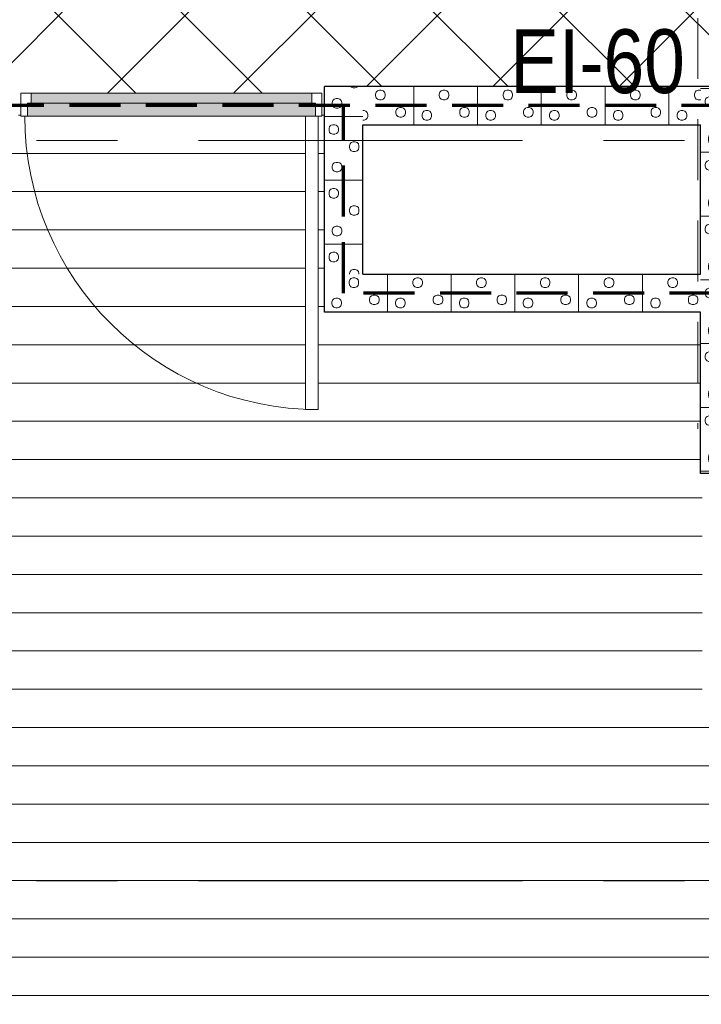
# Model space of a CAD drawing. Header units: millimetres. Extents: x -2764 to 55441, y -2158 to 22251.
# Tile 39 of 70: x 15192 to 17864, y 7016 to 10874. Entities that reach past the tile are written whole.
import ezdxf

# ---------------------------------------------------------------- set-up
doc = ezdxf.new("R2010")
doc.units = ezdxf.units.MM
for name, pattern in [('EST_Dash_2_1_', [300, 200, -100]), ('Grid Line 1_2_', [2222.5, 1270, -317.5, 317.5, -317.5]), ('Overhead', [396.875, 238.125, -158.75])]:
    doc.linetypes.add(name, pattern=pattern)
for name, color, linetype, lineweight in [('_Overhead_', 7, 'Overhead', 9), ('Cut Pattern-3', 7, 'Continuous', 9), ('Doors', 7, 'Continuous', 9), ('Doors-2', 7, 'Continuous', 18), ('Grids-1', 7, 'Grid Line 1_2_', 9), ('Plan Swing', 7, 'Continuous', 9), ('Walls-1', 7, 'Continuous', 25)]:
    doc.layers.add(name, color=color, linetype=linetype, lineweight=lineweight)
for name, color, linetype, lineweight, true_color in [('Color Fill-2', 9, 'Continuous', 9, 0x808080), ('Color Fill-4', 7, 'Continuous', 9, 0xab8450), ('Doors-1', 7, 'Continuous', 9, 0x7da2b7), ('SMA_Tuletõkkesektsioon', 1, 'EST_Dash_2_1_', 70, 0xff0000), ('Text Notes-1', 1, 'Continuous', 9, 0xff0000)]:
    doc.layers.add(name, color=color, linetype=linetype, lineweight=lineweight, true_color=true_color)
doc.styles.add('Swis721 Cn BT_I', font='swissci.ttf', dxfattribs={"height": 250})

# ---------------------------------------------------------------- blocks, each defined once
blk = doc.blocks.new('SMA_D01_ 1-poolne - SU-P-08 - 1200x2100 EI 3 korrus-2306246-3 Korruse põrandate  plaan')
at = {"layer": 'Doors-1'}
for points in [[(525, -8), (550, -8), (550, 32), (-550, 32), (-550, -8), (174.4, -8)], [(550, -58), (565, -58), (565, -8), (-565, -8), (-565, -58), (525, -58)]]:
    blk.add_hatch(color=256, dxfattribs=at).paths.add_polyline_path(points, flags=0)
at = {"layer": 'Doors'}
for p, q in [((-550, 32), (550, 32)), ((550, -8), (-550, -8)), ((-565, -58), (525, -58))]:
    blk.add_line(p, q, dxfattribs=at)
at = {"layer": 'Doors-2'}
for p, q in [((-590, -58), (-590, 32)), ((-590, 32), (-550, 32)), ((-550, 32), (-550, -8)), ((550, -8), (550, 32)), ((550, 32), (590, 32)), ((590, 32), (590, -58)), ((-565, -8), (-565, -58)), ((-550, -8), (-565, -8)), ((565, -8), (550, -8)), ((565, -58), (565, -8)), ((-565, -58), (-590, -58)), ((525, -58), (575, -58)), ((525, -1208), (525, -58)), ((575, -58), (575, -1208)), ((590, -58), (575, -58)), ((575, -1208), (525, -1208))]:
    blk.add_line(p, q, dxfattribs=at)
at = {"layer": 'Plan Swing'}
blk.add_arc((575, -58), 1150, 180, 270, dxfattribs=at)

msp = doc.modelspace()

# ---------------------------------------------------------------- hatches: boundary and pattern name
at = {"layer": 'Color Fill-2'}
h = msp.add_hatch(dxfattribs=at)
h.set_pattern_fill('FP_38', color=256, style=0, pattern_type=2)
h.set_pattern_definition([(0, (0, 0), (0, 150), [])])
h.paths.add_polyline_path([(14507.5, 4258.6), (14507.5, 4349.6), (14843.5, 4349.6), (14843.5, 4558.6), (17894, 4558.6), (17894, 8198.1), (17867.1, 8198.1), (17867.1, 9096.2), (17861.7, 9096.2), (17861.7, 9727.1), (16387.1, 9727.1), (16387.1, 10554.1), (16377.2, 10554.1), (16377.2, 10496.1), (16362.2, 10496.1), (16362.2, 9346.1), (16312.2, 9346.1), (16312.2, 10496.1), (15197.2, 10496.1), (15197.2, 10554.1), (15187.2, 10554.1), (15187.2, 10496.1), (14789.7, 10496.1), (14789.7, 10336.1), (12750.5, 10336.1), (12750.5, 9919.1), (12150.5, 9919.1), (12150.5, 4412.6), (12180.5, 4412.6), (12180.5, 4349.6), (12507.5, 4349.6), (12507.5, 4258.6), (13406.3, 4258.6)], flags=0)
h.paths.add_polyline_path([(14952.5, 5957.1), (14852.5, 5957.1), (14852.5, 8885.1), (14952.5, 8885.1), (14952.5, 6514.8)], flags=0)
at = {"layer": 'Color Fill-4'}
h = msp.add_hatch(dxfattribs=at)
h.set_pattern_fill('FP_39', color=256, style=0, pattern_type=2)
h.set_pattern_definition([(45, (0, 0), (-247.4874, 247.4874), []), (135, (0, 0), (-247.4874, -247.4874), [])])
h.paths.add_polyline_path([(15197.2, 10554.1), (15197.2, 10586.1), (16377.2, 10586.1), (16377.2, 10554.1), (16387.1, 10554.1), (16387.2, 10612.1), (18011.7, 10612.1), (18011.7, 10627.1), (20544, 10626.6), (20544, 10569.1), (20554, 10569.1), (20554, 10601.1), (21534, 10601.1), (21534, 10569.1), (21544, 10569.1), (21544, 10627.1), (23863.1, 10627.1), (24023.1, 10577.1), (29866, 10577.1), (29866, 10579.1), (30016, 10579.1), (30015.7, 11824.1), (29866, 11824.1), (29866, 11857.1), (27555.8, 11857.6), (27555.8, 11915.1), (27545.8, 11915.1), (27545.8, 11857.1), (27530.8, 11857.1), (27530.8, 10907.1), (27480.8, 10907.1), (27480.8, 11857.1), (26565.8, 11857.1), (26565.8, 11915.1), (26555.8, 11915.1), (26555.8, 11857.1), (21544, 11857.1), (21544, 11915.1), (21534, 11915.1), (21534, 11883.1), (20554, 11883.1), (20554, 11915.1), (20544, 11915.1), (20544, 11857.1), (15551.7, 11857.1), (15551.7, 11915.1), (15541.7, 11915.1), (15541.7, 11883.1), (14561.7, 11883.8), (14561.7, 11915.1), (14551.7, 11915.1), (14551.7, 11857.1), (9516.8, 11857.1), (9516.8, 11915.1), (9506.8, 11915.1), (9506.8, 11857.1), (8591.8, 11857.1), (8591.8, 10907.1), (8541.8, 10907.1), (8541.8, 11857.1), (8526.8, 11857.1), (8526.8, 11915.1), (8516.8, 11915.1), (8516.8, 11857.1), (5863.8, 11857.1), (5863.8, 10657.1), (12150.5, 10657.1), (12150.5, 10612.1), (15187.2, 10612.1), (15187.2, 10554.1)], flags=0)
at = {"layer": 'Cut Pattern-3'}
h = msp.add_hatch(dxfattribs=at)
h.set_pattern_fill('FP_28', color=256, angle=-135, style=0, pattern_type=2)
h.set_pattern_definition([(315, (16514.58, 10142.1), (250, 3e-14), [7.07, -346.48]), (225, (16519.58, 10114.6), (250, 3e-14), [7.07, -346.48]), (0, (16499.58, 10144.6), (0, 250), [7.5, -242.5]), (341.565, (16507.08, 10144.606), (250, -0.0002), [7.906, -782.664]), (198.435, (16514.58, 10109.61), (250, 0.0002), [7.906, -782.664]), (180, (16507.08, 10107.1), (-4e-14, -250), [7.5, -242.5]), (161.565, (16499.576, 10107.106), (250, -0.0002), [7.906, -782.664]), (135, (16492.08, 10109.6), (250, -3e-14), [7.07, -346.48]), (71.565, (16484.576, 10129.61), (250.001, 1000), [7.906, -782.664]), (45, (16487.08, 10137.1), (250, -3e-14), [7.07, -346.48]), (18.435, (16492.08, 10142.11), (250, 0.0002), [7.906, -782.664]), (90, (16484.58, 10122.1), (-250, 1e-14), [7.5, -242.5]), (108.435, (16487.08, 10114.606), (-250.001, 1000), [7.906, -782.664]), (270, (16442.08, 10197.1), (250, 1e-14), [7.5, -242.5]), (0, (16419.58, 10212.1), (0, 250), [7.5, -242.5]), (341.565, (16427.076, 10212.11), (250, -0.0002), [7.906, -782.664]), (315, (16434.58, 10209.6), (250, 3e-14), [7.07, -346.48]), (225, (16439.58, 10182.1), (250, 3e-14), [7.07, -346.48]), (198.435, (16434.576, 10177.11), (250, 0.0002), [7.906, -782.664]), (180, (16427.08, 10174.6), (-4e-14, -250), [7.5, -242.5]), (161.565, (16419.58, 10174.61), (250, -0.0002), [7.906, -782.664]), (135, (16412.08, 10177.1), (250, -3e-14), [7.07, -346.48]), (71.565, (16404.58, 10197.11), (250.001, 1000), [7.906, -782.664]), (45, (16407.08, 10204.6), (250, -3e-14), [7.07, -346.48]), (18.435, (16412.08, 10209.606), (250, 0.0002), [7.906, -782.664]), (90, (16404.58, 10189.6), (-250, 1e-14), [7.5, -242.5]), (108.435, (16407.08, 10182.106), (-250.001, 1000), [7.906, -782.664]), (288.435, (16439.58, 10204.606), (250, -499.999), [7.906, -782.664]), (251.565, (16442.08, 10189.606), (-250, -499.999), [7.906, -782.664]), (270, (16454.58, 10049.6), (250, 1e-14), [7.5, -242.5]), (0, (16432.08, 10064.6), (0, 250), [7.5, -242.5]), (341.565, (16439.58, 10064.606), (250, -0.0002), [7.906, -782.664]), (315, (16447.08, 10062.1), (250, 3e-14), [7.07, -346.48]), (225, (16452.08, 10034.6), (250, 3e-14), [7.07, -346.48]), (198.435, (16447.08, 10029.61), (250, 0.0002), [7.906, -782.664]), (180, (16439.58, 10027.1), (-4e-14, -250), [7.5, -242.5]), (161.565, (16432.08, 10027.106), (250, -0.0002), [7.906, -782.664]), (135, (16424.58, 10029.6), (250, -3e-14), [7.07, -346.48]), (71.565, (16417.076, 10049.606), (250.001, 1000), [7.906, -782.664]), (45, (16419.58, 10057.1), (250, -3e-14), [7.07, -346.48]), (18.435, (16424.58, 10062.11), (250, 0.0002), [7.906, -782.664]), (90, (16417.08, 10042.1), (-250, 1e-14), [7.5, -242.5]), (108.435, (16419.58, 10034.61), (-250.001, 1000), [7.906, -782.664]), (288.435, (16452.08, 10057.11), (250, -499.999), [7.906, -782.664]), (251.565, (16454.58, 10042.11), (-250, -499.999), [7.906, -782.664]), (270, (16522.08, 10129.6), (250, 1e-14), [7.5, -242.5]), (288.435, (16519.58, 10137.11), (250, -499.999), [7.906, -782.664]), (251.565, (16522.076, 10122.11), (-250, -499.999), [7.906, -782.664]), (270, (16612.08, 10182.1), (250, 1e-14), [7.5, -242.5]), (0, (16589.58, 10197.1), (0, 250), [7.5, -242.5]), (341.565, (16597.076, 10197.11), (250, -0.0002), [7.906, -782.664]), (315, (16604.58, 10194.6), (250, 3e-14), [7.07, -346.48]), (225, (16609.58, 10167.1), (250, 3e-14), [7.07, -346.48]), (198.435, (16604.58, 10162.11), (250, 0.0002), [7.906, -782.664]), (180, (16597.08, 10159.6), (-4e-14, -250), [7.5, -242.5]), (161.565, (16589.576, 10159.61), (250, -0.0002), [7.906, -782.664]), (135, (16582.08, 10162.1), (250, -3e-14), [7.07, -346.48]), (71.565, (16574.576, 10182.106), (250.001, 1000), [7.906, -782.664]), (45, (16577.08, 10189.6), (250, -3e-14), [7.07, -346.48]), (18.435, (16582.08, 10194.61), (250, 0.0002), [7.906, -782.664]), (90, (16574.58, 10174.6), (-250, 1e-14), [7.5, -242.5]), (108.435, (16577.08, 10167.11), (-250.001, 1000), [7.906, -782.664]), (288.435, (16609.576, 10189.606), (250, -499.999), [7.906, -782.664]), (251.565, (16612.08, 10174.61), (-250, -499.999), [7.906, -782.664]), (270, (16592.08, 10074.6), (250, 1e-14), [7.5, -242.5]), (0, (16569.58, 10089.6), (0, 250), [7.5, -242.5]), (341.565, (16577.08, 10089.61), (250, -0.0002), [7.906, -782.664]), (315, (16584.58, 10087.1), (250, 3e-14), [7.07, -346.48]), (225, (16589.58, 10059.6), (250, 3e-14), [7.07, -346.48]), (198.435, (16584.576, 10054.606), (250, 0.0002), [7.906, -782.664]), (180, (16577.08, 10052.1), (-4e-14, -250), [7.5, -242.5]), (161.565, (16569.576, 10052.11), (250, -0.0002), [7.906, -782.664]), (135, (16562.08, 10054.6), (250, -3e-14), [7.07, -346.48]), (71.565, (16554.58, 10074.606), (250.001, 1000), [7.906, -782.664]), (45, (16557.08, 10082.1), (250, -3e-14), [7.07, -346.48]), (18.435, (16562.076, 10087.106), (250, 0.0002), [7.906, -782.664]), (90, (16554.58, 10067.1), (-250, 1e-14), [7.5, -242.5]), (108.435, (16557.08, 10059.61), (-250.001, 1000), [7.906, -782.664]), (288.435, (16589.576, 10082.106), (250, -499.999), [7.906, -782.664]), (251.565, (16592.08, 10067.11), (-250, -499.999), [7.906, -782.664]), (0, (16387.08, 10244.6), (0, 250), [])])
h.paths.add_polyline_path([(16387.1, 10337.5), (16537.1, 10337.5), (16537.1, 10612.1), (16387.1, 10612.1), (16387.1, 10462.1)], flags=0)
h = msp.add_hatch(dxfattribs=at)
h.set_pattern_fill('FP_6', color=256, angle=-135, style=0, pattern_type=2)
h.set_pattern_definition([(45, (17339.4, 10589.6), (3e-14, 250), [7.07, -346.48]), (315, (17366.9, 10594.6), (-3e-14, 250), [7.07, -346.48]), (90, (17336.9, 10574.6), (-250, 1e-14), [7.5, -242.5]), (71.565, (17336.895, 10582.11), (0.0002, 250), [7.906, -782.664]), (288.435, (17371.895, 10589.61), (-0.0002, 250), [7.906, -782.664]), (270, (17374.4, 10582.1), (250, 1e-14), [7.5, -242.5]), (251.565, (17374.394, 10574.61), (0.0002, 250), [7.906, -782.664]), (225, (17371.9, 10567.1), (-3e-14, 250), [7.07, -346.48]), (161.565, (17351.894, 10559.606), (-999.9996, 250.001), [7.906, -782.664]), (135, (17344.4, 10562.1), (3e-14, 250), [7.07, -346.48]), (108.435, (17339.395, 10567.11), (-0.0002, 250), [7.906, -782.664]), (180, (17359.4, 10559.6), (-4e-14, -250), [7.5, -242.5]), (198.435, (17366.895, 10562.11), (-999.9996, -250.001), [7.906, -782.664]), (0, (17284.4, 10517.1), (0, 250), [7.5, -242.5]), (90, (17269.4, 10494.6), (-250, 1e-14), [7.5, -242.5]), (71.565, (17269.39, 10502.11), (0.0002, 250), [7.906, -782.664]), (45, (17271.9, 10509.6), (3e-14, 250), [7.07, -346.48]), (315, (17299.4, 10514.6), (-3e-14, 250), [7.07, -346.48]), (288.435, (17304.394, 10509.606), (-0.0002, 250), [7.906, -782.664]), (270, (17306.9, 10502.1), (250, 1e-14), [7.5, -242.5]), (251.565, (17306.895, 10494.61), (0.0002, 250), [7.906, -782.664]), (225, (17304.4, 10487.1), (-3e-14, 250), [7.07, -346.48]), (161.565, (17284.394, 10479.606), (-999.9996, 250.001), [7.906, -782.664]), (135, (17276.9, 10482.1), (3e-14, 250), [7.07, -346.48]), (108.435, (17271.895, 10487.11), (-0.0002, 250), [7.906, -782.664]), (180, (17291.9, 10479.6), (-4e-14, -250), [7.5, -242.5]), (198.435, (17299.394, 10482.106), (-999.9996, -250.001), [7.906, -782.664]), (18.435, (17276.895, 10514.61), (499.999, 250), [7.906, -782.664]), (341.565, (17291.895, 10517.106), (499.999, -250), [7.906, -782.664]), (0, (17431.9, 10529.6), (0, 250), [7.5, -242.5]), (90, (17416.9, 10507.1), (-250, 1e-14), [7.5, -242.5]), (71.565, (17416.894, 10514.606), (0.0002, 250), [7.906, -782.664]), (45, (17419.4, 10522.1), (3e-14, 250), [7.07, -346.48]), (315, (17446.9, 10527.1), (-3e-14, 250), [7.07, -346.48]), (288.435, (17451.89, 10522.106), (-0.0002, 250), [7.906, -782.664]), (270, (17454.4, 10514.6), (250, 1e-14), [7.5, -242.5]), (251.565, (17454.395, 10507.11), (0.0002, 250), [7.906, -782.664]), (225, (17451.9, 10499.6), (-3e-14, 250), [7.07, -346.48]), (161.565, (17431.894, 10492.11), (-999.9996, 250.001), [7.906, -782.664]), (135, (17424.4, 10494.6), (3e-14, 250), [7.07, -346.48]), (108.435, (17419.395, 10499.61), (-0.0002, 250), [7.906, -782.664]), (180, (17439.4, 10492.1), (-4e-14, -250), [7.5, -242.5]), (198.435, (17446.895, 10494.61), (-999.9996, -250.001), [7.906, -782.664]), (18.435, (17424.394, 10527.11), (499.999, 250), [7.906, -782.664]), (341.565, (17439.394, 10529.61), (499.999, -250), [7.906, -782.664]), (0, (17351.9, 10597.1), (0, 250), [7.5, -242.5]), (18.435, (17344.395, 10594.61), (499.999, 250), [7.906, -782.664]), (341.565, (17359.394, 10597.106), (499.999, -250), [7.906, -782.664]), (0, (17299.4, 10687.1), (0, 250), [7.5, -242.5]), (90, (17284.4, 10664.6), (-250, 1e-14), [7.5, -242.5]), (71.565, (17284.394, 10672.106), (0.0002, 250), [7.906, -782.664]), (45, (17286.9, 10679.6), (3e-14, 250), [7.07, -346.48]), (315, (17314.4, 10684.6), (-3e-14, 250), [7.07, -346.48]), (288.435, (17319.394, 10679.61), (-0.0002, 250), [7.906, -782.664]), (270, (17321.9, 10672.1), (250, 1e-14), [7.5, -242.5]), (251.565, (17321.894, 10664.606), (0.0002, 250), [7.906, -782.664]), (225, (17319.4, 10657.1), (-3e-14, 250), [7.07, -346.48]), (161.565, (17299.394, 10649.61), (-999.9996, 250.001), [7.906, -782.664]), (135, (17291.9, 10652.1), (3e-14, 250), [7.07, -346.48]), (108.435, (17286.894, 10657.11), (-0.0002, 250), [7.906, -782.664]), (180, (17306.9, 10649.6), (-4e-14, -250), [7.5, -242.5]), (198.435, (17314.394, 10652.11), (-999.9996, -250.001), [7.906, -782.664]), (18.435, (17291.894, 10684.61), (499.999, 250), [7.906, -782.664]), (341.565, (17306.895, 10687.11), (499.999, -250), [7.906, -782.664]), (0, (17406.9, 10667.1), (0, 250), [7.5, -242.5]), (90, (17391.9, 10644.6), (-250, 1e-14), [7.5, -242.5]), (71.565, (17391.894, 10652.11), (0.0002, 250), [7.906, -782.664]), (45, (17394.4, 10659.6), (3e-14, 250), [7.07, -346.48]), (315, (17421.9, 10664.6), (-3e-14, 250), [7.07, -346.48]), (288.435, (17426.894, 10659.61), (-0.0002, 250), [7.906, -782.664]), (270, (17429.4, 10652.1), (250, 1e-14), [7.5, -242.5]), (251.565, (17429.394, 10644.606), (0.0002, 250), [7.906, -782.664]), (225, (17426.9, 10637.1), (-3e-14, 250), [7.07, -346.48]), (161.565, (17406.895, 10629.606), (-999.9996, 250.001), [7.906, -782.664]), (135, (17399.4, 10632.1), (3e-14, 250), [7.07, -346.48]), (108.435, (17394.394, 10637.11), (-0.0002, 250), [7.906, -782.664]), (180, (17414.4, 10629.6), (-4e-14, -250), [7.5, -242.5]), (198.435, (17421.894, 10632.11), (-999.9996, -250.001), [7.906, -782.664]), (18.435, (17399.395, 10664.606), (499.999, 250), [7.906, -782.664]), (341.565, (17414.39, 10667.106), (499.999, -250), [7.906, -782.664]), (90, (17236.9, 10462.1), (-250, 1e-14), [])])
h.paths.add_polyline_path([(17861.7, 10462.1), (17861.7, 10612.1), (16537.1, 10612.1), (16537.1, 10462.1), (17239.2, 10462.1)], flags=0)
h = msp.add_hatch(dxfattribs=at)
h.set_pattern_fill('FP_4', color=256, angle=-135, style=0, pattern_type=2)
h.set_pattern_definition([(315, (17989.21, 9751.63), (250, 3e-14), [7.07, -346.48]), (225, (17994.21, 9724.13), (250, 3e-14), [7.07, -346.48]), (0, (17974.2, 9754.13), (0, 250), [7.5, -242.5]), (341.565, (17981.71, 9754.13), (250, -0.0002), [7.906, -782.664]), (198.435, (17989.21, 9719.13), (250, 0.0002), [7.906, -782.664]), (180, (17981.71, 9716.63), (-4e-14, -250), [7.5, -242.5]), (161.565, (17974.21, 9716.63), (250, -0.0002), [7.906, -782.664]), (135, (17966.71, 9719.13), (250, -3e-14), [7.07, -346.48]), (71.565, (17959.21, 9739.13), (250.001, 999.9996), [7.906, -782.664]), (45, (17961.71, 9746.63), (250, -3e-14), [7.07, -346.48]), (18.435, (17966.71, 9751.63), (250, 0.0002), [7.906, -782.664]), (90, (17959.21, 9731.63), (-250, 1e-14), [7.5, -242.5]), (108.435, (17961.71, 9724.13), (-250.001, 999.9996), [7.906, -782.664]), (270, (17916.71, 9806.63), (250, 1e-14), [7.5, -242.5]), (0, (17894.2, 9821.63), (0, 250), [7.5, -242.5]), (341.565, (17901.71, 9821.63), (250, -0.0002), [7.906, -782.664]), (315, (17909.21, 9819.13), (250, 3e-14), [7.07, -346.48]), (225, (17914.21, 9791.63), (250, 3e-14), [7.07, -346.48]), (198.435, (17909.21, 9786.63), (250, 0.0002), [7.906, -782.664]), (180, (17901.71, 9784.13), (-4e-14, -250), [7.5, -242.5]), (161.565, (17894.21, 9784.13), (250, -0.0002), [7.906, -782.664]), (135, (17886.71, 9786.63), (250, -3e-14), [7.07, -346.48]), (71.565, (17879.21, 9806.63), (250.001, 999.9996), [7.906, -782.664]), (45, (17881.71, 9814.13), (250, -3e-14), [7.07, -346.48]), (18.435, (17886.71, 9819.13), (250, 0.0002), [7.906, -782.664]), (90, (17879.21, 9799.13), (-250, 1e-14), [7.5, -242.5]), (108.435, (17881.71, 9791.63), (-250.001, 999.9996), [7.906, -782.664]), (288.435, (17914.21, 9814.13), (250, -499.999), [7.906, -782.664]), (251.565, (17916.71, 9799.13), (-250, -499.999), [7.906, -782.664]), (270, (17929.2, 9659.13), (250, 1e-14), [7.5, -242.5]), (0, (17906.71, 9674.13), (0, 250), [7.5, -242.5]), (341.565, (17914.21, 9674.13), (250, -0.0002), [7.906, -782.664]), (315, (17921.71, 9671.63), (250, 3e-14), [7.07, -346.48]), (225, (17926.71, 9644.13), (250, 3e-14), [7.07, -346.48]), (198.435, (17921.71, 9639.13), (250, 0.0002), [7.906, -782.664]), (180, (17914.21, 9636.63), (-4e-14, -250), [7.5, -242.5]), (161.565, (17906.71, 9636.63), (250, -0.0002), [7.906, -782.664]), (135, (17899.21, 9639.13), (250, -3e-14), [7.07, -346.48]), (71.565, (17891.71, 9659.13), (250.001, 999.9996), [7.906, -782.664]), (45, (17894.21, 9666.63), (250, -3e-14), [7.07, -346.48]), (18.435, (17899.21, 9671.63), (250, 0.0002), [7.906, -782.664]), (90, (17891.71, 9651.63), (-250, 1e-14), [7.5, -242.5]), (108.435, (17894.21, 9644.13), (-250.001, 999.9996), [7.906, -782.664]), (288.435, (17926.71, 9666.63), (250, -499.999), [7.906, -782.664]), (251.565, (17929.21, 9651.63), (-250, -499.999), [7.906, -782.664]), (270, (17996.71, 9739.13), (250, 1e-14), [7.5, -242.5]), (288.435, (17994.21, 9746.63), (250, -499.999), [7.906, -782.664]), (251.565, (17996.71, 9731.63), (-250, -499.999), [7.906, -782.664]), (270, (18086.7, 9791.63), (250, 1e-14), [7.5, -242.5]), (0, (18064.21, 9806.63), (0, 250), [7.5, -242.5]), (341.565, (18071.71, 9806.63), (250, -0.0002), [7.906, -782.664]), (315, (18079.21, 9804.13), (250, 3e-14), [7.07, -346.48]), (225, (18084.21, 9776.63), (250, 3e-14), [7.07, -346.48]), (198.435, (18079.21, 9771.63), (250, 0.0002), [7.906, -782.664]), (180, (18071.71, 9769.13), (-4e-14, -250), [7.5, -242.5]), (161.565, (18064.21, 9769.13), (250, -0.0002), [7.906, -782.664]), (135, (18056.71, 9771.63), (250, -3e-14), [7.07, -346.48]), (71.565, (18049.21, 9791.63), (250.001, 999.9996), [7.906, -782.664]), (45, (18051.71, 9799.13), (250, -3e-14), [7.07, -346.48]), (18.435, (18056.71, 9804.13), (250, 0.0002), [7.906, -782.664]), (90, (18049.21, 9784.13), (-250, 1e-14), [7.5, -242.5]), (108.435, (18051.71, 9776.63), (-250.001, 999.9996), [7.906, -782.664]), (288.435, (18084.21, 9799.13), (250, -499.999), [7.906, -782.664]), (251.565, (18086.71, 9784.13), (-250, -499.999), [7.906, -782.664]), (270, (18066.71, 9684.13), (250, 1e-14), [7.5, -242.5]), (0, (18044.2, 9699.13), (0, 250), [7.5, -242.5]), (341.565, (18051.71, 9699.13), (250, -0.0002), [7.906, -782.664]), (315, (18059.21, 9696.63), (250, 3e-14), [7.07, -346.48]), (225, (18064.21, 9669.13), (250, 3e-14), [7.07, -346.48]), (198.435, (18059.21, 9664.13), (250, 0.0002), [7.906, -782.664]), (180, (18051.71, 9661.63), (-4e-14, -250), [7.5, -242.5]), (161.565, (18044.21, 9661.63), (250, -0.0002), [7.906, -782.664]), (135, (18036.71, 9664.13), (250, -3e-14), [7.07, -346.48]), (71.565, (18029.21, 9684.13), (250.001, 999.9996), [7.906, -782.664]), (45, (18031.71, 9691.63), (250, -3e-14), [7.07, -346.48]), (18.435, (18036.71, 9696.63), (250, 0.0002), [7.906, -782.664]), (90, (18029.21, 9676.63), (-250, 1e-14), [7.5, -242.5]), (108.435, (18031.71, 9669.13), (-250.001, 999.9996), [7.906, -782.664]), (288.435, (18064.21, 9691.63), (250, -499.999), [7.906, -782.664]), (251.565, (18066.71, 9676.63), (-250, -499.999), [7.906, -782.664]), (0, (17861.7, 9854.13), (0, 250), [])])
h.paths.add_polyline_path([(17861.7, 10337.5), (18011.7, 10337.5), (18011.7, 10612.1), (17861.7, 10612), (17861.7, 10462.1)], flags=0)
h = msp.add_hatch(dxfattribs=at)
h.set_pattern_fill('FP_29', color=256, angle=-135, style=0, pattern_type=2)
h.set_pattern_definition([(315, (16514.58, 10142.1), (250, -1e-12), [7.07, -346.48]), (225, (16519.58, 10114.6), (250, -1e-12), [7.07, -346.48]), (360, (16499.58, 10144.6), (1e-12, 250), [7.5, -242.5]), (341.565, (16507.08, 10144.606), (250, -0.0002), [7.906, -782.664]), (198.435, (16514.58, 10109.61), (250, 0.0002), [7.906, -782.664]), (180, (16507.08, 10107.1), (-1e-12, -250), [7.5, -242.5]), (161.565, (16499.576, 10107.106), (250, -0.0002), [7.906, -782.664]), (135, (16492.08, 10109.6), (250, -1e-12), [7.07, -346.48]), (71.565, (16484.576, 10129.61), (250, 1000), [7.906, -782.664]), (45, (16487.08, 10137.1), (250, -1e-12), [7.07, -346.48]), (18.435, (16492.08, 10142.11), (250, 0.0002), [7.906, -782.664]), (90, (16484.58, 10122.1), (-250, 1e-12), [7.5, -242.5]), (108.435, (16487.08, 10114.606), (-250, 1000), [7.906, -782.664]), (270, (16442.08, 10197.1), (250, -1e-12), [7.5, -242.5]), (360, (16419.58, 10212.1), (1e-12, 250), [7.5, -242.5]), (341.565, (16427.076, 10212.11), (250, -0.0002), [7.906, -782.664]), (315, (16434.58, 10209.6), (250, -1e-12), [7.07, -346.48]), (225, (16439.58, 10182.1), (250, -1e-12), [7.07, -346.48]), (198.435, (16434.576, 10177.11), (250, 0.0002), [7.906, -782.664]), (180, (16427.08, 10174.6), (-1e-12, -250), [7.5, -242.5]), (161.565, (16419.58, 10174.61), (250, -0.0002), [7.906, -782.664]), (135, (16412.08, 10177.1), (250, -1e-12), [7.07, -346.48]), (71.565, (16404.58, 10197.11), (250, 1000), [7.906, -782.664]), (45, (16407.08, 10204.6), (250, -1e-12), [7.07, -346.48]), (18.435, (16412.08, 10209.606), (250, 0.0002), [7.906, -782.664]), (90, (16404.58, 10189.6), (-250, 1e-12), [7.5, -242.5]), (108.435, (16407.08, 10182.106), (-250, 1000), [7.906, -782.664]), (288.435, (16439.58, 10204.606), (250, -500), [7.906, -782.664]), (251.565, (16442.08, 10189.606), (-250, -500), [7.906, -782.664]), (270, (16454.58, 10049.6), (250, -1e-12), [7.5, -242.5]), (360, (16432.08, 10064.6), (1e-12, 250), [7.5, -242.5]), (341.565, (16439.58, 10064.606), (250, -0.0002), [7.906, -782.664]), (315, (16447.08, 10062.1), (250, -1e-12), [7.07, -346.48]), (225, (16452.08, 10034.6), (250, -1e-12), [7.07, -346.48]), (198.435, (16447.08, 10029.61), (250, 0.0002), [7.906, -782.664]), (180, (16439.58, 10027.1), (-1e-12, -250), [7.5, -242.5]), (161.565, (16432.08, 10027.106), (250, -0.0002), [7.906, -782.664]), (135, (16424.58, 10029.6), (250, -1e-12), [7.07, -346.48]), (71.565, (16417.076, 10049.606), (250, 1000), [7.906, -782.664]), (45, (16419.58, 10057.1), (250, -1e-12), [7.07, -346.48]), (18.435, (16424.58, 10062.11), (250, 0.0002), [7.906, -782.664]), (90, (16417.08, 10042.1), (-250, 1e-12), [7.5, -242.5]), (108.435, (16419.58, 10034.61), (-250, 1000), [7.906, -782.664]), (288.435, (16452.08, 10057.11), (250, -500), [7.906, -782.664]), (251.565, (16454.58, 10042.11), (-250, -500), [7.906, -782.664]), (270, (16522.08, 10129.6), (250, -1e-12), [7.5, -242.5]), (288.435, (16519.58, 10137.11), (250, -500), [7.906, -782.664]), (251.565, (16522.076, 10122.11), (-250, -500), [7.906, -782.664]), (270, (16612.08, 10182.1), (250, -1e-12), [7.5, -242.5]), (360, (16589.58, 10197.1), (1e-12, 250), [7.5, -242.5]), (341.565, (16597.076, 10197.11), (250, -0.0002), [7.906, -782.664]), (315, (16604.58, 10194.6), (250, -1e-12), [7.07, -346.48]), (225, (16609.58, 10167.1), (250, -1e-12), [7.07, -346.48]), (198.435, (16604.58, 10162.11), (250, 0.0002), [7.906, -782.664]), (180, (16597.08, 10159.6), (-1e-12, -250), [7.5, -242.5]), (161.565, (16589.576, 10159.61), (250, -0.0002), [7.906, -782.664]), (135, (16582.08, 10162.1), (250, -1e-12), [7.07, -346.48]), (71.565, (16574.576, 10182.106), (250, 1000), [7.906, -782.664]), (45, (16577.08, 10189.6), (250, -1e-12), [7.07, -346.48]), (18.435, (16582.08, 10194.61), (250, 0.0002), [7.906, -782.664]), (90, (16574.58, 10174.6), (-250, 1e-12), [7.5, -242.5]), (108.435, (16577.08, 10167.11), (-250, 1000), [7.906, -782.664]), (288.435, (16609.576, 10189.606), (250, -500), [7.906, -782.664]), (251.565, (16612.08, 10174.61), (-250, -500), [7.906, -782.664]), (270, (16592.08, 10074.6), (250, -1e-12), [7.5, -242.5]), (360, (16569.58, 10089.6), (1e-12, 250), [7.5, -242.5]), (341.565, (16577.08, 10089.61), (250, -0.0002), [7.906, -782.664]), (315, (16584.58, 10087.1), (250, -1e-12), [7.07, -346.48]), (225, (16589.58, 10059.6), (250, -1e-12), [7.07, -346.48]), (198.435, (16584.576, 10054.606), (250, 0.0002), [7.906, -782.664]), (180, (16577.08, 10052.1), (-1e-12, -250), [7.5, -242.5]), (161.565, (16569.576, 10052.11), (250, -0.0002), [7.906, -782.664]), (135, (16562.08, 10054.6), (250, -1e-12), [7.07, -346.48]), (71.565, (16554.58, 10074.606), (250, 1000), [7.906, -782.664]), (45, (16557.08, 10082.1), (250, -1e-12), [7.07, -346.48]), (18.435, (16562.076, 10087.106), (250, 0.0002), [7.906, -782.664]), (90, (16554.58, 10067.1), (-250, 1e-12), [7.5, -242.5]), (108.435, (16557.08, 10059.61), (-250, 1000), [7.906, -782.664]), (288.435, (16589.576, 10082.106), (250, -500), [7.906, -782.664]), (251.565, (16592.08, 10067.11), (-250, -500), [7.906, -782.664]), (360, (16387.08, 10244.6), (1e-12, 250), [])])
h.paths.add_polyline_path([(16537.1, 9877.1), (16537.1, 10337.5), (16387.1, 10337.5), (16387.1, 9877.1)], flags=0)
h = msp.add_hatch(dxfattribs=at)
h.set_pattern_fill('FP_5', color=256, angle=-135, style=0, pattern_type=2)
h.set_pattern_definition([(315, (17989.21, 9751.63), (250, 1e-12), [7.07, -346.48]), (225, (17994.21, 9724.13), (250, 1e-12), [7.07, -346.48]), (3e-13, (17974.2, 9754.13), (-1e-12, 250), [7.5, -242.5]), (341.565, (17981.71, 9754.13), (250, -0.0002), [7.906, -782.664]), (198.435, (17989.21, 9719.13), (250, 0.0002), [7.906, -782.664]), (180, (17981.71, 9716.63), (1e-12, -250), [7.5, -242.5]), (161.565, (17974.21, 9716.63), (250, -0.0002), [7.906, -782.664]), (135, (17966.71, 9719.13), (250, 1e-12), [7.07, -346.48]), (71.565, (17959.21, 9739.13), (250.001, 1000), [7.906, -782.664]), (45, (17961.71, 9746.63), (250, 1e-12), [7.07, -346.48]), (18.435, (17966.71, 9751.63), (250, 0.0002), [7.906, -782.664]), (90, (17959.21, 9731.63), (-250, -1e-12), [7.5, -242.5]), (108.435, (17961.71, 9724.13), (-250.001, 1000), [7.906, -782.664]), (270, (17916.71, 9806.63), (250, 1e-12), [7.5, -242.5]), (3e-13, (17894.2, 9821.63), (-1e-12, 250), [7.5, -242.5]), (341.565, (17901.71, 9821.63), (250, -0.0002), [7.906, -782.664]), (315, (17909.21, 9819.13), (250, 1e-12), [7.07, -346.48]), (225, (17914.21, 9791.63), (250, 1e-12), [7.07, -346.48]), (198.435, (17909.21, 9786.63), (250, 0.0002), [7.906, -782.664]), (180, (17901.71, 9784.13), (1e-12, -250), [7.5, -242.5]), (161.565, (17894.21, 9784.13), (250, -0.0002), [7.906, -782.664]), (135, (17886.71, 9786.63), (250, 1e-12), [7.07, -346.48]), (71.565, (17879.21, 9806.63), (250.001, 1000), [7.906, -782.664]), (45, (17881.71, 9814.13), (250, 1e-12), [7.07, -346.48]), (18.435, (17886.71, 9819.13), (250, 0.0002), [7.906, -782.664]), (90, (17879.21, 9799.13), (-250, -1e-12), [7.5, -242.5]), (108.435, (17881.71, 9791.63), (-250.001, 1000), [7.906, -782.664]), (288.435, (17914.21, 9814.13), (250.001, -500), [7.906, -782.664]), (251.565, (17916.71, 9799.13), (-250, -499.999), [7.906, -782.664]), (270, (17929.2, 9659.13), (250, 1e-12), [7.5, -242.5]), (3e-13, (17906.71, 9674.13), (-1e-12, 250), [7.5, -242.5]), (341.565, (17914.21, 9674.13), (250, -0.0002), [7.906, -782.664]), (315, (17921.71, 9671.63), (250, 1e-12), [7.07, -346.48]), (225, (17926.71, 9644.13), (250, 1e-12), [7.07, -346.48]), (198.435, (17921.71, 9639.13), (250, 0.0002), [7.906, -782.664]), (180, (17914.21, 9636.63), (1e-12, -250), [7.5, -242.5]), (161.565, (17906.71, 9636.63), (250, -0.0002), [7.906, -782.664]), (135, (17899.21, 9639.13), (250, 1e-12), [7.07, -346.48]), (71.565, (17891.71, 9659.13), (250.001, 1000), [7.906, -782.664]), (45, (17894.21, 9666.63), (250, 1e-12), [7.07, -346.48]), (18.435, (17899.21, 9671.63), (250, 0.0002), [7.906, -782.664]), (90, (17891.71, 9651.63), (-250, -1e-12), [7.5, -242.5]), (108.435, (17894.21, 9644.13), (-250.001, 1000), [7.906, -782.664]), (288.435, (17926.71, 9666.63), (250.001, -500), [7.906, -782.664]), (251.565, (17929.21, 9651.63), (-250, -499.999), [7.906, -782.664]), (270, (17996.71, 9739.13), (250, 1e-12), [7.5, -242.5]), (288.435, (17994.21, 9746.63), (250, -499.999), [7.906, -782.664]), (251.565, (17996.71, 9731.63), (-250.001, -500), [7.906, -782.664]), (270, (18086.7, 9791.63), (250, 1e-12), [7.5, -242.5]), (3e-13, (18064.21, 9806.63), (-1e-12, 250), [7.5, -242.5]), (341.565, (18071.71, 9806.63), (250, -0.0002), [7.906, -782.664]), (315, (18079.21, 9804.13), (250, 1e-12), [7.07, -346.48]), (225, (18084.21, 9776.63), (250, 1e-12), [7.07, -346.48]), (198.435, (18079.21, 9771.63), (250, 0.0002), [7.906, -782.664]), (180, (18071.71, 9769.13), (1e-12, -250), [7.5, -242.5]), (161.565, (18064.21, 9769.13), (250, -0.0002), [7.906, -782.664]), (135, (18056.71, 9771.63), (250, 1e-12), [7.07, -346.48]), (71.565, (18049.21, 9791.63), (250.001, 1000), [7.906, -782.664]), (45, (18051.71, 9799.13), (250, 1e-12), [7.07, -346.48]), (18.435, (18056.71, 9804.13), (250, 0.0002), [7.906, -782.664]), (90, (18049.21, 9784.13), (-250, -1e-12), [7.5, -242.5]), (108.435, (18051.71, 9776.63), (-250.001, 1000), [7.906, -782.664]), (288.435, (18084.21, 9799.13), (250, -499.999), [7.906, -782.664]), (251.565, (18086.71, 9784.13), (-250, -499.999), [7.906, -782.664]), (270, (18066.71, 9684.13), (250, 1e-12), [7.5, -242.5]), (3e-13, (18044.2, 9699.13), (-1e-12, 250), [7.5, -242.5]), (341.565, (18051.71, 9699.13), (250, -0.0002), [7.906, -782.664]), (315, (18059.21, 9696.63), (250, 1e-12), [7.07, -346.48]), (225, (18064.21, 9669.13), (250, 1e-12), [7.07, -346.48]), (198.435, (18059.21, 9664.13), (250, 0.0002), [7.906, -782.664]), (180, (18051.71, 9661.63), (1e-12, -250), [7.5, -242.5]), (161.565, (18044.21, 9661.63), (250, -0.0002), [7.906, -782.664]), (135, (18036.71, 9664.13), (250, 1e-12), [7.07, -346.48]), (71.565, (18029.21, 9684.13), (250.001, 1000), [7.906, -782.664]), (45, (18031.71, 9691.63), (250, 1e-12), [7.07, -346.48]), (18.435, (18036.71, 9696.63), (250, 0.0002), [7.906, -782.664]), (90, (18029.21, 9676.63), (-250, -1e-12), [7.5, -242.5]), (108.435, (18031.71, 9669.13), (-250.001, 1000), [7.906, -782.664]), (288.435, (18064.21, 9691.63), (250.001, -500), [7.906, -782.664]), (251.565, (18066.71, 9676.63), (-250, -499.999), [7.906, -782.664]), (3e-13, (17861.7, 9854.13), (-1e-12, 250), [])])
h.paths.add_polyline_path([(17867.1, 9096.2), (17867.1, 9098.1), (18011.7, 9098.1), (18011.7, 10337.5), (17861.7, 10337.5), (17861.7, 9096.2)], flags=0)
h = msp.add_hatch(dxfattribs=at)
h.set_pattern_fill('FP_27', color=256, angle=-135, style=0, pattern_type=2)
h.set_pattern_definition([(45, (17235.78, 9854.6), (-1e-12, 250), [7.07, -346.48]), (315, (17263.28, 9859.6), (-1e-12, 250), [7.07, -346.48]), (90, (17233.28, 9839.6), (-250, -1e-12), [7.5, -242.5]), (71.565, (17233.28, 9847.11), (0.0002, 250), [7.906, -782.664]), (288.435, (17268.28, 9854.606), (-0.0002, 250), [7.906, -782.664]), (270, (17270.78, 9847.1), (250, 1e-12), [7.5, -242.5]), (251.565, (17270.78, 9839.606), (0.0002, 250), [7.906, -782.664]), (225, (17268.28, 9832.1), (-1e-12, 250), [7.07, -346.48]), (161.565, (17248.28, 9824.606), (-999.9996, 250.001), [7.906, -782.664]), (135, (17240.78, 9827.1), (-1e-12, 250), [7.07, -346.48]), (108.435, (17235.78, 9832.106), (-0.0002, 250), [7.906, -782.664]), (180, (17255.78, 9824.6), (1e-12, -250), [7.5, -242.5]), (198.435, (17263.28, 9827.11), (-999.9996, -250.001), [7.906, -782.664]), (2e-13, (17180.78, 9782.1), (-1e-12, 250), [7.5, -242.5]), (90, (17165.78, 9759.6), (-250, -1e-12), [7.5, -242.5]), (71.565, (17165.78, 9767.11), (0.0002, 250), [7.906, -782.664]), (45, (17168.28, 9774.6), (-1e-12, 250), [7.07, -346.48]), (315, (17195.78, 9779.6), (-1e-12, 250), [7.07, -346.48]), (288.435, (17200.78, 9774.61), (-0.0002, 250), [7.906, -782.664]), (270, (17203.28, 9767.1), (250, 1e-12), [7.5, -242.5]), (251.565, (17203.28, 9759.606), (0.0002, 250), [7.906, -782.664]), (225, (17200.78, 9752.1), (-1e-12, 250), [7.07, -346.48]), (161.565, (17180.78, 9744.61), (-999.9996, 250.001), [7.906, -782.664]), (135, (17173.28, 9747.1), (-1e-12, 250), [7.07, -346.48]), (108.435, (17168.28, 9752.11), (-0.0002, 250), [7.906, -782.664]), (180, (17188.28, 9744.6), (1e-12, -250), [7.5, -242.5]), (198.435, (17195.78, 9747.11), (-999.9996, -250.001), [7.906, -782.664]), (18.435, (17173.28, 9779.61), (500, 250.001), [7.906, -782.664]), (341.565, (17188.28, 9782.106), (499.999, -250), [7.906, -782.664]), (2e-13, (17328.28, 9794.6), (-1e-12, 250), [7.5, -242.5]), (90, (17313.28, 9772.1), (-250, -1e-12), [7.5, -242.5]), (71.565, (17313.28, 9779.61), (0.0002, 250), [7.906, -782.664]), (45, (17315.78, 9787.1), (-1e-12, 250), [7.07, -346.48]), (315, (17343.28, 9792.1), (-1e-12, 250), [7.07, -346.48]), (288.435, (17348.28, 9787.106), (-0.0002, 250), [7.906, -782.664]), (270, (17350.78, 9779.6), (250, 1e-12), [7.5, -242.5]), (251.565, (17350.78, 9772.11), (0.0002, 250), [7.906, -782.664]), (225, (17348.28, 9764.6), (-1e-12, 250), [7.07, -346.48]), (161.565, (17328.28, 9757.11), (-999.9996, 250.001), [7.906, -782.664]), (135, (17320.78, 9759.6), (-1e-12, 250), [7.07, -346.48]), (108.435, (17315.78, 9764.606), (-0.0002, 250), [7.906, -782.664]), (180, (17335.78, 9757.1), (1e-12, -250), [7.5, -242.5]), (198.435, (17343.28, 9759.606), (-999.9996, -250.001), [7.906, -782.664]), (18.435, (17320.78, 9792.106), (500, 250.0006), [7.906, -782.664]), (341.565, (17335.78, 9794.606), (499.999, -250), [7.906, -782.664]), (2e-13, (17248.28, 9862.1), (-1e-12, 250), [7.5, -242.5]), (18.435, (17240.78, 9859.606), (499.999, 250), [7.906, -782.664]), (341.565, (17255.78, 9862.11), (500, -250.0006), [7.906, -782.664]), (2e-13, (17195.78, 9952.1), (-1e-12, 250), [7.5, -242.5]), (90, (17180.78, 9929.6), (-250, -1e-12), [7.5, -242.5]), (71.565, (17180.78, 9937.11), (0.0002, 250), [7.906, -782.664]), (45, (17183.28, 9944.6), (-1e-12, 250), [7.07, -346.48]), (315, (17210.78, 9949.6), (-1e-12, 250), [7.07, -346.48]), (288.435, (17215.78, 9944.61), (-0.0002, 250), [7.906, -782.664]), (270, (17218.28, 9937.1), (250, 1e-12), [7.5, -242.5]), (251.565, (17218.28, 9929.61), (0.0002, 250), [7.906, -782.664]), (225, (17215.78, 9922.1), (-1e-12, 250), [7.07, -346.48]), (161.565, (17195.78, 9914.606), (-999.9996, 250.001), [7.906, -782.664]), (135, (17188.28, 9917.1), (-1e-12, 250), [7.07, -346.48]), (108.435, (17183.28, 9922.11), (-0.0002, 250), [7.906, -782.664]), (180, (17203.28, 9914.6), (1e-12, -250), [7.5, -242.5]), (198.435, (17210.78, 9917.11), (-999.9996, -250.001), [7.906, -782.664]), (18.435, (17188.28, 9949.61), (500, 250.001), [7.906, -782.664]), (341.565, (17203.28, 9952.106), (499.999, -250), [7.906, -782.664]), (2e-13, (17303.28, 9932.1), (-1e-12, 250), [7.5, -242.5]), (90, (17288.28, 9909.6), (-250, -1e-12), [7.5, -242.5]), (71.565, (17288.28, 9917.11), (0.0002, 250), [7.906, -782.664]), (45, (17290.78, 9924.6), (-1e-12, 250), [7.07, -346.48]), (315, (17318.28, 9929.6), (-1e-12, 250), [7.07, -346.48]), (288.435, (17323.28, 9924.61), (-0.0002, 250), [7.906, -782.664]), (270, (17325.78, 9917.1), (250, 1e-12), [7.5, -242.5]), (251.565, (17325.78, 9909.61), (0.0002, 250), [7.906, -782.664]), (225, (17323.28, 9902.1), (-1e-12, 250), [7.07, -346.48]), (161.565, (17303.28, 9894.606), (-999.9996, 250.001), [7.906, -782.664]), (135, (17295.78, 9897.1), (-1e-12, 250), [7.07, -346.48]), (108.435, (17290.78, 9902.11), (-0.0002, 250), [7.906, -782.664]), (180, (17310.78, 9894.6), (1e-12, -250), [7.5, -242.5]), (198.435, (17318.28, 9897.11), (-999.9996, -250.001), [7.906, -782.664]), (18.435, (17295.78, 9929.61), (499.999, 250), [7.906, -782.664]), (341.565, (17310.78, 9932.106), (500, -250.0006), [7.906, -782.664]), (90, (17133.28, 9727.1), (-250, -1e-12), [])])
h.paths.add_polyline_path([(17861.7, 9727.1), (17861.7, 9877.1), (16387.1, 9877.1), (16387.1, 9727.1), (17239.2, 9727.1)], flags=0)

# ---------------------------------------------------------------- linework, layer by layer
at = {"layer": '_Overhead_'}
msp.add_line((17851, 12071), (17851, 9271), dxfattribs=at)
at = {"layer": 'Grids-1'}
for p, q in [((336, 10400), (35503, 10400)), ((336, 7500), (35503, 7500))]:
    msp.add_line(p, q, dxfattribs=at)
at = {"layer": 'SMA_Tuletõkkesektsioon'}
for p, q in [((17987.1, 10537.1), (5613.8, 10537.1)), ((16462.1, 9802.1), (16462.1, 10537.1)), ((17940, 9802.1), (16462.1, 9802.1))]:
    msp.add_line(p, q, dxfattribs=at)
at = {"layer": 'Walls-1'}
for p, q in [((18011.7, 10612.1), (16387.1, 10612.1)), ((16387.1, 9727.1), (16387.1, 10612.1)), ((16537.1, 10462.1), (17861.7, 10462.1)), ((16537.1, 9877.1), (16537.1, 10462.1)), ((17861.7, 9877.1), (17861.7, 10462.1)), ((16537.1, 9877.1), (17861.7, 9877.1)), ((17861.7, 9727.1), (16387.1, 9727.1)), ((17861.7, 9096.2), (17861.7, 9727.1)), ((18011.7, 9096.2), (17861.7, 9096.2))]:
    msp.add_line(p, q, dxfattribs=at)

# ---------------------------------------------------------------- block references
at = {"layer": 'Doors'}
msp.add_blockref('SMA_D01_ 1-poolne - SU-P-08 - 1200x2100 EI 3 korrus-2306246-3 Korruse põrandate  plaan', (15787.2, 10554.1), dxfattribs=at)

# ---------------------------------------------------------------- texts
at = {"layer": 'Text Notes-1', "insert": (17115.3, 10836.1), "char_height": 250, "width": 817.721, "attachment_point": 1, "style": 'Swis721 Cn BT_I'}
msp.add_mtext('EI-60', dxfattribs=at)

doc.saveas('drawing.dxf')
